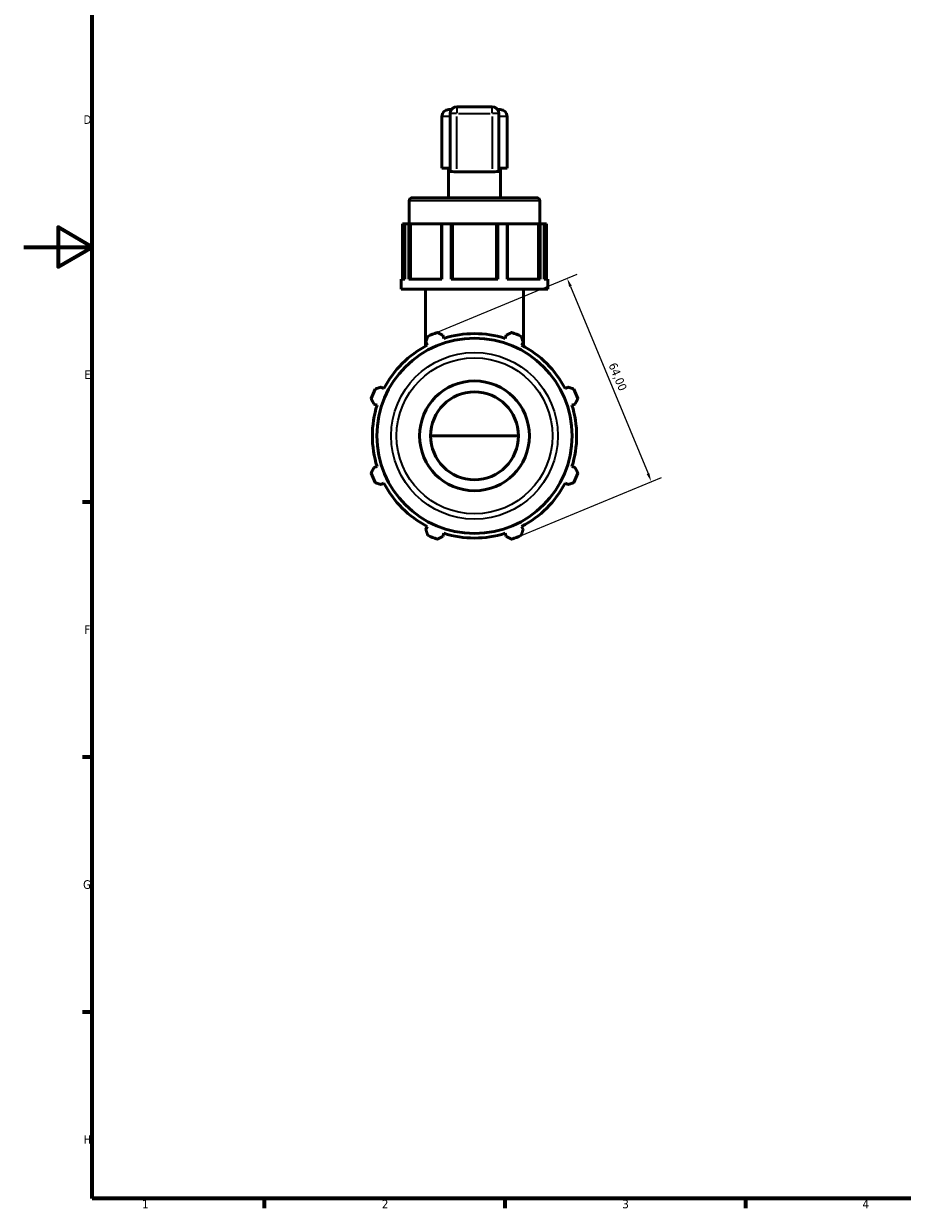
# Model space of a CAD drawing. Header units: millimetres. Extents: x 0 to 894, y 0 to 724.
# Tile 1 of 6: x 0 to 256, y 17 to 362. Entities that reach past the tile are written whole.
import ezdxf

# ---------------------------------------------------------------- set-up
doc = ezdxf.new("R2010")
doc.units = ezdxf.units.MM
for name, color, linetype, lineweight in [('Border (ISO)', 7, 'Continuous', 70), ('Dimension (ISO)', 7, 'Continuous', 25), ('Visible (ISO)', 7, 'Continuous', 50), ('Visible Narrow (ISO)', 7, 'Continuous', 35)]:
    doc.layers.add(name, color=color, linetype=linetype, lineweight=lineweight)
doc.styles.add('Note Text (ISO)', font='tahoma.ttf')
doc.dimstyles.new('Default (ISO)', dxfattribs={"dimtxt": 2.5, "dimasz": 2.5, "dimexe": 3.175, "dimexo": 0, "dimgap": 0.762, "dimtad": 1, "dimrnd": 1e-08, "dimzin": 0, "dimtxsty": 'Note Text (ISO)', "dimcen": 0.09, "dimdle": 10, "dimclrd": 256, "dimclre": 256, "dimclrt": 232, "dimazin": 0, "dimtfac": 1.40208, "dimtmove": 0, "dimatfit": 3, "dimfxl": 1, "dimtolj": 1, "dimtzin": 0, "dimlwd": -1, "dimlwe": -1, "dimarcsym": 0})

# ---------------------------------------------------------------- blocks, each defined once
blk = doc.blocks.new('Borders Default Border')
at = {"layer": 'Border (ISO)'}
for p, q in [((20, 222.75), (17.1, 222.75)), ((20, 148.5), (17.1, 148.5)), ((20, 74.25), (17.1, 74.25)), ((70.08, 20), (70.08, 17.1)), ((140.17, 20), (140.17, 17.1)), ((210.25, 20), (210.25, 17.1))]:
    blk.add_line(p, q, dxfattribs=at)
at = {"layer": 'Border (ISO)', "flags": 128}
for points in [[(20, 20), (20, 574), (821, 574), (821, 20), (20, 20)], [(0, 297), (20, 297), (10, 302.77), (10, 291.23), (20, 297)]]:
    blk.add_lwpolyline(points, dxfattribs=at)
at = {"layer": 'Border (ISO)', "color": 232, "true_color": 0xca0064, "char_height": 2.5, "attachment_point": 7, "style": 'Note Text (ISO)'}
for s, insert in [('D', (17.43, 332.88)), ('E', (17.64, 258.63)), ('F', (17.7, 184.38)), ('G', (17.31, 110.08)), ('H', (17.44, 35.88)), ('1', (34.48, 17.1)), ('2', (104.37, 17.1)), ('3', (174.43, 17.05)), ('4', (244.42, 17.1))]:
    blk.add_mtext(s, dxfattribs=dict(at, insert=insert))
blk = doc.blocks.new('*D10')
at = {"layer": 'Defpoints', "color": 0, "transparency": 16777216}
for p in [(119.09, 271.61), (182.84, 228.74), (143.59, 212.48)]:
    blk.add_point(p, dxfattribs=at)
at = {"layer": 'Dimension (ISO)', "transparency": 16777216}
for p, q in [((119.09, 271.61), (161.28, 289.08)), ((159.31, 285.56), (181.89, 231.05)), ((143.59, 212.48), (185.78, 229.95))]:
    blk.add_line(p, q, dxfattribs=at)
for points in [[(159.69, 285.72), (158.92, 285.4), (158.35, 287.87)], [(182.27, 231.21), (181.5, 230.89), (182.84, 228.74)]]:
    blk.add_solid(points, dxfattribs=at)
at = {"layer": 'Dimension (ISO)', "color": 232, "true_color": 0xca0064, "transparency": 16777216, "insert": (172.65, 263.63), "char_height": 2.5, "attachment_point": 1, "rotation": 292.5, "style": 'Note Text (ISO)'}
blk.add_mtext('\\A1;64,00', dxfattribs=at)

msp = doc.modelspace()

# ---------------------------------------------------------------- linework, layer by layer
at = {"layer": 'Visible (ISO)'}
for p, q in [((121.841, 319.942), (121.841, 335.042)), ((123.841, 337.042), (124.579, 337.042)), ((124.216, 335.892), (124.216, 319.016)), ((136.466, 337.892), (126.216, 337.892)), ((138.102, 337.042), (138.841, 337.042)), ((138.466, 319.016), (138.466, 335.892)), ((140.841, 319.942), (140.841, 335.042)), ((124.216, 319.942), (121.841, 319.942)), ((123.741, 311.392), (123.741, 319.942)), ((136.466, 318.947), (126.216, 318.947)), ((140.841, 319.942), (138.466, 319.942)), ((138.941, 311.392), (138.941, 319.942)), ((113.291, 311.392), (149.391, 311.392)), ((112.341, 303.792), (112.341, 310.442)), ((150.341, 303.792), (150.341, 310.442)), ((111.067, 303.792), (110.393, 303.792)), ((110.393, 303.792), (110.393, 287.642)), ((112.215, 303.792), (111.067, 303.792)), ((111.067, 287.642), (111.067, 303.792)), ((112.215, 303.792), (112.215, 287.642)), ((112.657, 303.792), (112.215, 303.792)), ((112.657, 303.792), (112.705, 303.792)), ((112.657, 287.642), (112.657, 303.792)), ((121.725, 303.792), (112.705, 303.792)), ((112.705, 303.792), (112.705, 287.642)), ((121.795, 303.792), (121.725, 303.792)), ((121.725, 303.792), (121.725, 287.642)), ((124.567, 303.792), (121.795, 303.792)), ((121.795, 287.642), (121.795, 303.792)), ((124.567, 303.792), (124.567, 287.642)), ((124.928, 303.792), (124.567, 303.792)), ((124.928, 287.642), (124.928, 303.792)), ((137.753, 303.792), (124.928, 303.792)), ((138.114, 303.792), (137.753, 303.792)), ((137.753, 303.792), (137.753, 287.642)), ((140.886, 303.792), (138.114, 303.792)), ((138.114, 287.642), (138.114, 303.792)), ((140.886, 303.792), (140.886, 287.642)), ((140.956, 303.792), (140.886, 303.792)), ((149.976, 303.792), (140.956, 303.792)), ((140.956, 287.642), (140.956, 303.792)), ((149.976, 303.792), (150.024, 303.792)), ((149.976, 303.792), (149.976, 287.642)), ((150.466, 303.792), (150.024, 303.792)), ((150.024, 303.792), (150.024, 287.642)), ((151.614, 303.792), (150.466, 303.792)), ((150.466, 287.642), (150.466, 303.792)), ((152.288, 303.792), (151.614, 303.792)), ((151.614, 303.792), (151.614, 287.642)), ((152.288, 303.792), (152.288, 287.642)), ((109.966, 284.792), (109.966, 287.642)), ((111.067, 287.642), (109.966, 287.642)), ((121.795, 287.642), (112.215, 287.642)), ((138.114, 287.642), (124.567, 287.642)), ((150.466, 287.642), (140.886, 287.642)), ((152.716, 287.642), (151.614, 287.642)), ((152.716, 284.792), (152.716, 287.642)), ((152.716, 284.792), (109.966, 284.792)), ((117.091, 268.168), (117.091, 284.792)), ((145.591, 268.168), (145.591, 284.792)), ((117.156, 269.291), (117.599, 268.439)), ((122.392, 270.424), (122.103, 271.34)), ((140.578, 271.34), (140.29, 270.424)), ((145.082, 268.439), (145.525, 269.291)), ((104.943, 255.783), (104.092, 256.227)), ((158.589, 256.227), (157.738, 255.783)), ((102.042, 251.279), (102.958, 250.991)), ((159.723, 250.991), (160.639, 251.279)), ((144.141, 242.042), (118.541, 242.042)), ((102.958, 233.093), (102.042, 232.804)), ((160.639, 232.804), (159.723, 233.093)), ((104.092, 227.857), (104.943, 228.3)), ((157.738, 228.3), (158.589, 227.857)), ((117.599, 215.644), (117.156, 214.793)), ((145.525, 214.793), (145.082, 215.644)), ((122.103, 212.744), (122.392, 213.659)), ((140.29, 213.659), (140.578, 212.744))]:
    msp.add_line(p, q, dxfattribs=at)
for radius in [28.438, 16, 12.8]:
    msp.add_circle((131.341, 242.042), radius, dxfattribs=at)
for centre, radius, start, end in [((123.841, 335.042), 2, 90, 180), ((126.216, 335.892), 2, 90, 180), ((136.466, 335.892), 2, 0, 90), ((138.841, 335.042), 2, 0, 90), ((113.291, 310.442), 0.95, 90, 180), ((149.391, 310.442), 0.95, 0, 90), ((131.341, 242.042), 32, 109.79198, 115.20802), ((131.341, 242.042), 29.76, 72.5, 107.5), ((131.341, 242.042), 32, 64.79198, 70.20802), ((131.341, 242.042), 29.76, 117.5, 152.5), ((131.341, 242.042), 29.76, 27.5, 62.5), ((131.341, 242.042), 32, 154.79198, 160.20802), ((131.341, 242.042), 32, 19.79198, 25.20802), ((131.341, 242.042), 29.76, 162.5, 197.5), ((131.341, 242.042), 29.76, 342.5, 17.5), ((131.341, 242.042), 32, 199.79198, 205.20802), ((131.341, 242.042), 32, 334.79198, 340.20802), ((131.341, 242.042), 29.76, 207.5, 242.5), ((131.341, 242.042), 29.76, 297.5, 332.5), ((131.341, 242.042), 32, 244.79198, 250.20802), ((131.341, 242.042), 29.76, 252.5, 287.5), ((131.341, 242.042), 32, 289.79198, 295.20802)]:
    msp.add_arc(centre, radius, start, end, dxfattribs=at)
for centre, start_param, end_param in [((126.216, 319.016), 3.1415927, 4.712389), ((136.466, 319.016), 4.712389, 6.2831853)]:
    msp.add_ellipse(centre, major_axis=(2, 0), ratio=0.0349208, start_param=start_param, end_param=end_param, dxfattribs=at)
for points, weights in [([(117.156, 269.291), (117.428, 270.125), (117.712, 270.994)], [1.00164943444, 1.00123312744, 1]), ([(120.505, 272.152), (121.32, 271.737), (122.103, 271.34)], [1, 1.00123312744, 1.00164943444]), ([(140.578, 271.34), (141.361, 271.737), (142.176, 272.152)], [1.00164943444, 1.00123312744, 1]), ([(144.97, 270.994), (145.253, 270.125), (145.525, 269.291)], [1, 1.00123312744, 1.00164943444]), ([(102.388, 255.671), (103.257, 255.954), (104.092, 256.227)], [1, 1.00123312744, 1.00164943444]), ([(158.589, 256.227), (159.424, 255.954), (160.293, 255.671)], [1.00164943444, 1.00123312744, 1]), ([(102.042, 251.279), (101.645, 252.062), (101.231, 252.877)], [1.00164943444, 1.00123312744, 1]), ([(161.45, 252.877), (161.036, 252.062), (160.639, 251.279)], [1, 1.00123312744, 1.00164943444]), ([(101.231, 231.206), (101.645, 232.022), (102.042, 232.804)], [1, 1.00123312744, 1.00164943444]), ([(160.639, 232.804), (161.036, 232.022), (161.45, 231.206)], [1.00164943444, 1.00123312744, 1]), ([(104.092, 227.857), (103.257, 228.129), (102.388, 228.413)], [1.00164943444, 1.00123312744, 1]), ([(160.293, 228.413), (159.424, 228.129), (158.589, 227.857)], [1, 1.00123312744, 1.00164943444]), ([(117.712, 213.089), (117.428, 213.958), (117.156, 214.793)], [1, 1.00123312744, 1.00164943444]), ([(145.525, 214.793), (145.253, 213.958), (144.97, 213.089)], [1.00164943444, 1.00123312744, 1]), ([(122.103, 212.744), (121.32, 212.346), (120.505, 211.932)], [1.00164943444, 1.00123312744, 1]), ([(142.176, 211.932), (141.361, 212.346), (140.578, 212.744)], [1, 1.00123312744, 1.00164943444])]:
    msp.add_rational_spline(points, weights, degree=2, dxfattribs=at)
at = {"layer": 'Visible Narrow (ISO)'}
for p, q in [((123.993, 335.042), (121.847, 335.042)), ((126.059, 335.892), (124.222, 335.892)), ((126.216, 337.886), (126.216, 336.049)), ((126.216, 319.794), (126.216, 335.045)), ((126.728, 335.892), (135.953, 335.892)), ((136.466, 336.049), (136.466, 337.886)), ((136.466, 335.045), (136.466, 319.794)), ((138.459, 335.892), (136.622, 335.892)), ((140.834, 335.042), (138.688, 335.042)), ((150.107, 310.442), (112.574, 310.442))]:
    msp.add_line(p, q, dxfattribs=at)
for radius in [24.269, 22.704]:
    msp.add_circle((131.341, 242.042), radius, dxfattribs=at)

# ---------------------------------------------------------------- block references
msp.add_blockref('Borders Default Border', (0, 0))

# ---------------------------------------------------------------- dimensions: what is measured, and where the dimension line sits
at = {"layer": 'Dimension (ISO)'}
dim = msp.add_linear_dim(base=(182.842, 228.738), p1=(119.095, 271.606), p2=(143.586, 212.478), angle=112.5, dimstyle='Default (ISO)', override={"dimdec": 2, "dimtp": 0, "dimtm": 0, "dimtdec": 2, "dimtofl": 0, "dimatfit": 1}, dxfattribs=at)
dim.commit()
dim.dimension.update_dxf_attribs({"geometry": '*D10', "text_midpoint": (170.596, 258.302), "dimtype": 160})

doc.saveas('drawing.dxf')
